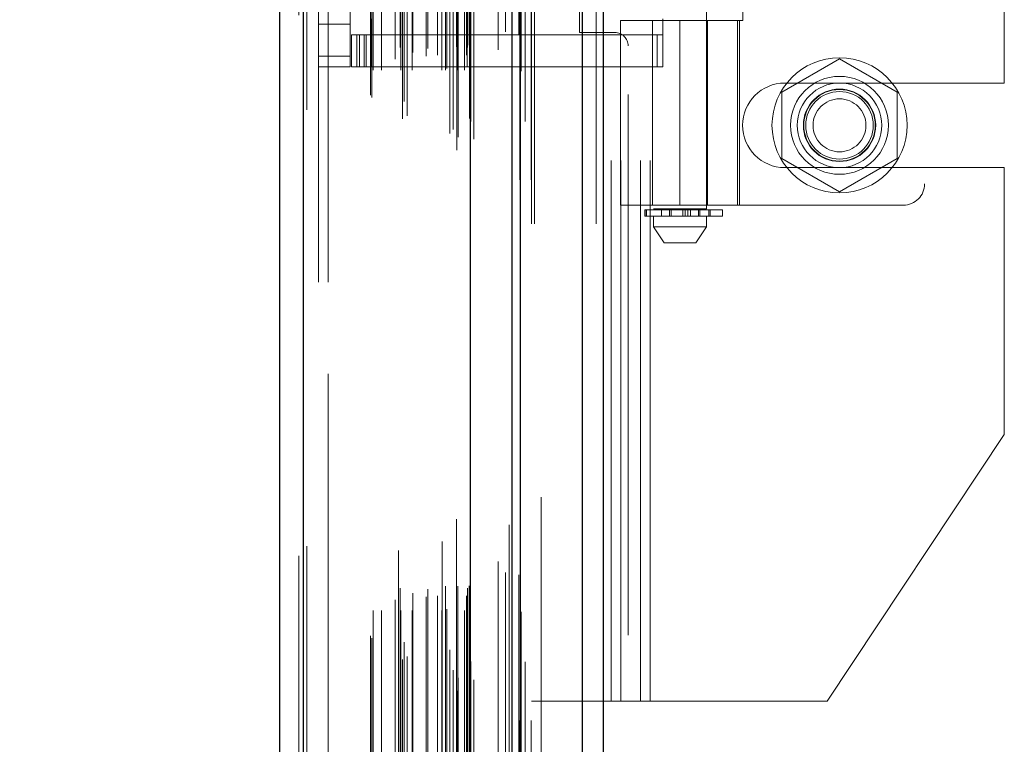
# Model space of a CAD drawing. Header units: inches. Extents: x 0.2 to 10.8, y 0.2 to 8.2.
# Tile 155 of 171: x 5.961 to 6.143, y 4.945 to 5.079. Entities that reach past the tile are written whole.
import ezdxf

# ---------------------------------------------------------------- set-up
doc = ezdxf.new("R2010")
doc.units = ezdxf.units.IN
doc.header["$MEASUREMENT"] = 0
doc.linetypes.add('HIDDEN', pattern=[0.075, 0.05, -0.025])
doc.layers.add('DIMENSIONS', color=140, linetype='Continuous')
doc.layers.add('SLD-0', color=179, linetype='Continuous')
doc.styles.add('SLDTEXTSTYLE0', font='TXT', dxfattribs={"width": 0.7})
doc.dimstyles.new('SLDDIMSTYLE0', dxfattribs={"dimtxt": 0.084961, "dimasz": 0.13, "dimexe": 0, "dimexo": 0.0625, "dimgap": 0.02124, "dimtad": 0, "dimtih": 1, "dimtoh": 1, "dimlfac": 20, "dimrnd": 1e-09, "dimzin": 12, "dimdsep": 46, "dimtxsty": 'SLDTEXTSTYLE0', "dimsah": 1, "dimcen": 0.09, "dimadec": 0, "dimazin": 3, "dimtfac": 1, "dimtofl": 0, "dimtmove": 0, "dimatfit": 3, "dimfxl": 0, "dimfrac": 2, "dimtolj": 1, "dimtzin": 12, "dimarcsym": 0})

# ---------------------------------------------------------------- blocks, each defined once
blk = doc.blocks.new('_D_21')
at = {"layer": 'DIMENSIONS'}
for p, q in [((6.02052, 5.28417), (5.57338, 5.28417)), ((5.69838, 5.28417), (5.69838, 4.2921)), ((5.50146, 4.13805), (5.47293, 4.13805)), ((5.47293, 4.13805), (5.47293, 4.00302)), ((5.89529, 4.13805), (5.92382, 4.13805)), ((5.92382, 4.13805), (5.92382, 4.00302)), ((5.47293, 4.00302), (5.50146, 4.00302)), ((5.92382, 4.00302), (5.89529, 4.00302)), ((5.69838, 3.15997), (5.69838, 3.984)), ((6.02052, 3.15997), (5.57338, 3.15997))]:
    blk.add_line(p, q, dxfattribs=at)
for points in [[(5.69838, 5.28417), (5.67838, 5.15417), (5.71838, 5.15417)], [(5.69838, 3.15997), (5.71838, 3.28997), (5.67838, 3.28997)]]:
    blk.add_solid(points, dxfattribs=at)
at = {"layer": 'DIMENSIONS', "char_height": 0.083333, "attachment_point": 1, "style": 'SLDTEXTSTYLE0'}
for s, insert in [('42.48', (5.5368, 4.26449)), ('1079.1', (5.50146, 4.11044))]:
    blk.add_mtext(s, dxfattribs=dict(at, insert=insert))
blk = doc.blocks.new('_D_22')
at = {"layer": 'DIMENSIONS'}
for p, q in [((6.00217, 5.35332), (5.10787, 5.35332)), ((5.23287, 5.35332), (5.23287, 4.69707)), ((5.03596, 4.56694), (5.00743, 4.56694)), ((5.00743, 4.56694), (5.00743, 4.43191)), ((5.42979, 4.56694), (5.45832, 4.56694)), ((5.45832, 4.56694), (5.45832, 4.43191)), ((5.00743, 4.43191), (5.03596, 4.43191)), ((5.45832, 4.43191), (5.42979, 4.43191)), ((5.23287, 3.09077), (5.23287, 4.27786)), ((6.00217, 3.09077), (5.10787, 3.09077))]:
    blk.add_line(p, q, dxfattribs=at)
for points in [[(5.23287, 5.35332), (5.21287, 5.22332), (5.25287, 5.22332)], [(5.23287, 3.09077), (5.25287, 3.22077), (5.21287, 3.22077)]]:
    blk.add_solid(points, dxfattribs=at)
at = {"layer": 'DIMENSIONS', "char_height": 0.083333, "attachment_point": 1, "style": 'SLDTEXTSTYLE0'}
for s, insert in [('45.25', (5.0713, 4.69338)), ('1149.4', (5.03596, 4.53933)), ('OPENING', (4.97083, 4.38528))]:
    blk.add_mtext(s, dxfattribs=dict(at, insert=insert))

msp = doc.modelspace()

# ---------------------------------------------------------------- linework, layer by layer
at = {"layer": 'SLD-0', "linetype": 'Continuous', "lineweight": 25}
for p, q in [((6.0652014, 3.0413208), (6.0652014, 5.4081103)), ((6.0690198, 5.4088184), (6.0690198, 3.0413208)), ((6.0521742, 3.0413208), (6.0521742, 5.4025708)), ((6.0537558, 3.0413208), (6.0537558, 5.4027261)), ((6.0444923, 3.0569917), (6.0444923, 5.3871566)), ((6.0135798, 3.0624424), (6.0135798, 5.3817059)), ((6.0091175, 5.3799388), (6.0091175, 3.0642095))]:
    msp.add_line(p, q, dxfattribs=at)
at = {"layer": 'SLD-0', "linetype": 'HIDDEN', "lineweight": 18}
for p, q in [((6.0652014, 3.0413208), (6.0652014, 5.4081103)), ((6.067747, 3.0413208), (6.067747, 5.4081103)), ((6.067747, 3.0413208), (6.067747, 5.4081103)), ((6.0690198, 5.4088184), (6.0690198, 3.0413208)), ((6.0690198, 3.0413208), (6.0690198, 5.4088184)), ((6.0690198, 3.0413208), (6.0690198, 5.4088184)), ((6.0537558, 3.0413208), (6.0537558, 5.4027261)), ((6.0557742, 3.0413208), (6.0557742, 5.4025708)), ((6.0563014, 3.0413208), (6.0563014, 5.4027261)), ((6.0563014, 3.0413208), (6.0563014, 5.4027261)), ((6.0536033, 3.0495095), (6.0536033, 5.3946388)), ((6.041957, 3.0549913), (6.041957, 5.389157)), ((6.041957, 3.0549913), (6.041957, 5.389157)), ((6.0451175, 3.0569917), (6.0451175, 5.3871566)), ((6.0406744, 3.0580325), (6.0406744, 5.3861158)), ((6.0412698, 3.0587854), (6.0412698, 5.3853634)), ((6.0419064, 5.3867006), (6.0419064, 3.0574477)), ((6.0422122, 3.0573938), (6.0422122, 5.3867545)), ((6.0516501, 5.3856581), (6.0516501, 3.0584898)), ((6.0445376, 3.0602823), (6.0445376, 5.383866)), ((6.0445537, 3.0604082), (6.0445537, 5.3837401)), ((6.0545677, 3.0603078), (6.0545677, 5.3838352)), ((6.0135798, 5.3817059), (6.0135798, 3.0624424)), ((6.0142049, 3.0624424), (6.0142049, 5.3817059)), ((6.0142049, 5.3817059), (6.0142049, 3.0624424)), ((6.0318696, 3.0607707), (6.0318696, 5.3833776)), ((6.0327286, 3.0613252), (6.0327286, 5.3828207)), ((6.0392357, 5.3825708), (6.0392357, 3.0615801)), ((6.0406558, 3.0625608), (6.0406558, 5.3815875)), ((6.0442667, 3.0608605), (6.0442667, 5.3832878)), ((6.0442667, 3.0608605), (6.0442667, 5.3832878)), ((6.0127175, 5.3799388), (6.0127175, 3.0642095)), ((6.0311614, 5.3809532), (6.0311614, 3.063188)), ((6.0322202, 3.0639521), (6.0322202, 5.3801961)), ((6.0259504, 3.065172), (6.0259504, 5.3789763)), ((6.0262101, 3.0647336), (6.0262101, 5.3794147)), ((6.0495881, 5.3788987), (6.0495881, 3.0652484)), ((6.0264504, 3.0698024), (6.0264504, 5.3743459)), ((6.0264504, 3.0698024), (6.0264504, 5.3743459)), ((6.02797, 3.0698024), (6.02797, 5.3743459)), ((6.0315909, 3.0698024), (6.0315909, 5.3743459)), ((6.0336579, 3.0698024), (6.0336579, 5.3743459)), ((6.0391603, 3.0698024), (6.0391603, 5.3743459)), ((6.0398642, 5.3743459), (6.0398642, 3.0698024)), ((6.0398642, 3.0698024), (6.0398642, 5.3743459)), ((6.0421142, 3.0698024), (6.0421142, 5.3743459)), ((6.0421142, 5.3743459), (6.0421142, 3.0698024)), ((6.0433583, 3.0698024), (6.0433583, 5.3743459)), ((6.0433583, 3.0698024), (6.0433583, 5.3743459)), ((6.0538651, 3.0695738), (6.0538651, 5.3745759)), ((6.0314636, 5.3739487), (6.0314636, 3.0702011)), ((6.0365811, 5.3738043), (6.0365811, 3.0703422)), ((6.0401142, 3.0700524), (6.0401142, 5.3740959)), ((6.0418642, 5.3740959), (6.0418642, 3.0700524)), ((6.0437175, 5.3725491), (6.0437175, 3.0715991)), ((6.0438642, 3.0703024), (6.0438642, 5.3738459)), ((6.0438642, 3.0703024), (6.0438642, 5.3738459)), ((6.0305549, 3.0718219), (6.0305549, 5.3723264)), ((6.0338191, 3.0730448), (6.0338191, 5.3711079)), ((6.0362527, 3.0723795), (6.0362527, 5.3717688)), ((6.0362527, 3.0723795), (6.0362527, 5.3717688)), ((6.0383857, 3.0725271), (6.0383857, 5.3716203)), ((6.0439064, 3.0739503), (6.0439064, 5.370198)), ((6.0439064, 3.0739503), (6.0439064, 5.370198)), ((6.0442347, 3.0744141), (6.0442347, 5.3697342)), ((6.0442347, 3.0744141), (6.0442347, 5.3697342)), ((6.0509499, 3.0768684), (6.0509499, 5.3672799)), ((6.0534301, 3.0764011), (6.0534301, 5.3677264)), ((6.0575742, 3.0907708), (6.0575742, 5.3533208)), ((6.0575742, 3.0907708), (6.0575742, 5.3533208)), ((6.0575742, 3.0907708), (6.0575742, 5.3533208)), ((6.0575742, 3.0907708), (6.0575742, 5.3533208)), ((6.0163175, 5.3305491), (6.0163175, 3.1135991)), ((6.0181175, 3.1135991), (6.0181175, 5.3305491)), ((6.0181175, 3.1135991), (6.0181175, 5.3305491)), ((6.0181175, 5.3305491), (6.0181175, 3.1135991)), ((6.0181175, 5.3305491), (6.0181175, 3.1135991)), ((6.0705242, 4.9530708), (6.0705242, 5.2841708)), ((6.0705242, 4.9530708), (6.0705242, 5.2841708)), ((6.0723242, 4.9530708), (6.0723242, 5.2841708)), ((6.0759242, 4.9530708), (6.0759242, 5.2841708)), ((6.0777242, 4.9530708), (6.0777242, 5.2841708)), ((6.0777242, 4.9530708), (6.0777242, 5.2841708)), ((6.0783253, 5.1917834), (6.0783253, 5.0441456)), ((6.0881679, 5.0441456), (6.0881679, 5.1917834)), ((6.1285222, 5.1885078), (6.1285222, 5.048744)), ((6.1432742, 5.0673833), (6.1432742, 5.1698583)), ((6.022223, 5.072366), (6.022223, 5.1648857)), ((6.0646742, 5.0767458), (6.0646742, 5.1604958)), ((6.0948789, 5.1582912), (6.0948789, 5.0789605)), ((6.02616, 5.0792558), (6.02616, 5.076303)), ((6.080097, 5.0792558), (6.080097, 5.076303)), ((6.0163175, 5.0782716), (6.022223, 5.0782716)), ((6.072223, 5.0789605), (6.0942702, 5.0789605)), ((6.072223, 5.0789605), (6.072223, 5.044807)), ((6.0781285, 5.0789605), (6.0781285, 5.044807)), ((6.0832466, 5.0789605), (6.0832466, 5.044807)), ((6.0832466, 5.044807), (6.0832466, 5.0789605)), ((6.0881903, 5.0789605), (6.0881903, 5.044807)), ((6.0883647, 5.044807), (6.0883647, 5.0789605)), ((6.0938946, 5.044807), (6.0938946, 5.0789605)), ((6.0942702, 5.0789605), (6.0948789, 5.0789605)), ((6.0942702, 5.044807), (6.0942702, 5.0789605)), ((6.0224198, 5.0703975), (6.0224198, 5.076303)), ((6.0224198, 5.076303), (6.0234041, 5.076303)), ((6.0234041, 5.0703975), (6.0234041, 5.076303)), ((6.0239163, 5.076303), (6.0234041, 5.076303)), ((6.0234041, 5.0703975), (6.0234041, 5.076303)), ((6.0239163, 5.0703975), (6.0239163, 5.076303)), ((6.0239163, 5.076303), (6.024809, 5.076303)), ((6.024809, 5.0703975), (6.024809, 5.076303)), ((6.0790212, 5.076303), (6.024809, 5.076303)), ((6.0251757, 5.076303), (6.0251757, 5.0703975)), ((6.02616, 5.076303), (6.02616, 5.0703975)), ((6.0711742, 5.0767458), (6.0646742, 5.0767458)), ((6.0790212, 5.0703975), (6.0790212, 5.076303)), ((6.0790212, 5.076303), (6.080097, 5.076303)), ((6.080097, 5.0703975), (6.080097, 5.076303)), ((6.0736742, 4.5652958), (6.0736742, 5.0742458)), ((6.0163175, 5.072366), (6.022223, 5.072366)), ((6.0163175, 5.072366), (6.022223, 5.072366)), ((6.022223, 5.072366), (6.022223, 5.0703975)), ((6.1127742, 5.0718683), (6.1021242, 5.0657195)), ((6.1234242, 5.0657195), (6.1127742, 5.0718683)), ((6.0163175, 5.0703975), (6.022223, 5.0703975)), ((6.0234041, 5.0703975), (6.0224198, 5.0703975)), ((6.0239163, 5.0703975), (6.0234041, 5.0703975)), ((6.024809, 5.0703975), (6.0239163, 5.0703975)), ((6.024809, 5.0703975), (6.0790212, 5.0703975)), ((6.080097, 5.0703975), (6.0790212, 5.0703975)), ((6.1026492, 5.0673833), (6.1432742, 5.0673833)), ((6.1021242, 5.0657195), (6.1021242, 5.053422)), ((6.1234242, 5.053422), (6.1234242, 5.0657195)), ((6.1021242, 5.053422), (6.1127742, 5.0472732)), ((6.1026492, 5.0517583), (6.1432742, 5.0517583)), ((6.1127742, 5.0472732), (6.1234242, 5.053422)), ((6.1432742, 5.0024145), (6.1432742, 5.0517583)), ((6.0942702, 5.044807), (6.072223, 5.044807)), ((6.0942702, 5.044807), (6.1245852, 5.044807)), ((6.076745, 5.0439487), (6.0768172, 5.0439487)), ((6.076745, 5.0439487), (6.076745, 5.0427676)), ((6.0768172, 5.0427676), (6.076745, 5.0427676)), ((6.0768172, 5.0427676), (6.0768172, 5.0439487)), ((6.0768172, 5.0439487), (6.0911206, 5.0439487)), ((6.0768172, 5.0439487), (6.0768172, 5.0427676)), ((6.0911206, 5.0427676), (6.0768172, 5.0427676)), ((6.0770533, 5.0439487), (6.0770533, 5.0427676)), ((6.0770533, 5.0427676), (6.0770533, 5.0439487)), ((6.0881679, 5.0441456), (6.0783253, 5.0441456)), ((6.0783253, 5.0427676), (6.0783253, 5.0407991)), ((6.0798017, 5.0441456), (6.0798017, 5.0427676)), ((6.0813236, 5.0427676), (6.0813236, 5.0439487)), ((6.0813236, 5.0439487), (6.0813236, 5.0427676)), ((6.0815974, 5.0439487), (6.0815974, 5.0427676)), ((6.0815974, 5.0427676), (6.0815974, 5.0439487)), ((6.0837922, 5.0427676), (6.0837922, 5.0439487)), ((6.0837922, 5.0439487), (6.0837922, 5.0427676)), ((6.0842349, 5.0439487), (6.0842349, 5.0427676)), ((6.0842349, 5.0427676), (6.0842349, 5.0439487)), ((6.0846695, 5.0427676), (6.0846695, 5.0439487)), ((6.0846695, 5.0439487), (6.0846695, 5.0427676)), ((6.0851786, 5.0439487), (6.0851786, 5.0427676)), ((6.0851786, 5.0427676), (6.0851786, 5.0439487)), ((6.086643, 5.0439487), (6.086643, 5.0427676)), ((6.086648, 5.0439487), (6.086648, 5.0427676)), ((6.086648, 5.0427676), (6.086648, 5.0439487)), ((6.0866915, 5.0427676), (6.0866915, 5.0441456)), ((6.0866915, 5.0427676), (6.0866915, 5.0439487)), ((6.0869348, 5.0427676), (6.0869348, 5.0439487)), ((6.0869348, 5.0439487), (6.0869348, 5.0427676)), ((6.0881679, 5.0407991), (6.0881679, 5.0427676)), ((6.088557, 5.0439487), (6.088557, 5.0427676)), ((6.088557, 5.0427676), (6.088557, 5.0439487)), ((6.0888271, 5.0427676), (6.0888271, 5.0439487)), ((6.0888271, 5.0439487), (6.0888271, 5.0427676)), ((6.0888488, 5.0427676), (6.0888488, 5.0439487)), ((6.0911206, 5.0427676), (6.0911206, 5.0439487)), ((6.0783253, 5.0407991), (6.0881679, 5.0407991)), ((6.0783253, 5.0407991), (6.0802939, 5.0378464)), ((6.0861994, 5.0378464), (6.0881679, 5.0407991)), ((6.0802939, 5.0378464), (6.0861994, 5.0378464)), ((6.1432742, 5.0024145), (6.1104992, 4.9530708)), ((6.0705242, 4.9530708), (6.0557742, 4.9530708)), ((6.0723242, 4.9530708), (6.0705242, 4.9530708)), ((6.0777242, 4.9530708), (6.0723242, 4.9530708)), ((6.1104992, 4.9530708), (6.0777242, 4.9530708))]:
    msp.add_line(p, q, dxfattribs=at)
at = {"layer": 'SLD-0', "linetype": 'HIDDEN', "lineweight": 18, "flags": 128}
for points in [[(6.0557076, 3.049465), (6.0557078, 4.2127867), (6.0557076, 5.3946731)], [(6.0557076, 3.0494733), (6.0557078, 4.1983622), (6.0557076, 5.3946728)], [(6.0545677, 3.060301), (6.0545678, 4.2464182), (6.0545677, 5.3838486)], [(6.0538651, 3.0695744), (6.0538655, 4.1746401), (6.0538651, 5.3745749)], [(6.0495954, 5.3735531), (6.0495954, 4.2457842), (6.0495954, 3.0705963)], [(6.0495954, 5.3735511), (6.0495954, 4.2313371), (6.0495954, 3.0705912)]]:
    msp.add_lwpolyline(points, dxfattribs=at)
at = {"layer": 'SLD-0', "linetype": 'HIDDEN', "lineweight": 18}
for radius in [0.0125, 0.0090551, 0.0078125, 0.0066929, 0.006625, 0.00625, 0.0048975]:
    msp.add_circle((6.1127742, 5.0595708), radius, dxfattribs=at)
for centre, radius, start, end in [((6.0711742, 5.0742458), 0.0025, 0, 90), ((6.1026492, 5.0595708), 0.0078125, 90, 270), ((6.1245852, 5.048744), 0.003937, 270, 0)]:
    msp.add_arc(centre, radius, start, end, dxfattribs=at)

# ---------------------------------------------------------------- dimensions: what is measured, and where the dimension line sits
at = {"layer": 'DIMENSIONS'}
dim = msp.add_linear_dim(base=(5.232872, 5.3533208), p1=(6.0521742, 3.0907708), p2=(6.0521742, 5.3533208), angle=90, text='<>\\POPENING', dimstyle='SLDDIMSTYLE0', dxfattribs=at)
dim.commit()
dim.dimension.update_dxf_attribs({"geometry": '_D_22', "text_midpoint": (5.232872, 4.4874646), "dimtype": 160})
dim = msp.add_linear_dim(base=(5.6983772, 5.2841708), p1=(6.0705242, 3.1599708), p2=(6.0705242, 5.2841708), angle=90, dimstyle='SLDDIMSTYLE0', dxfattribs=at)
dim.commit()
dim.dimension.update_dxf_attribs({"geometry": '_D_21', "text_midpoint": (5.6983772, 4.1380493), "dimtype": 160})

doc.saveas('drawing.dxf')
